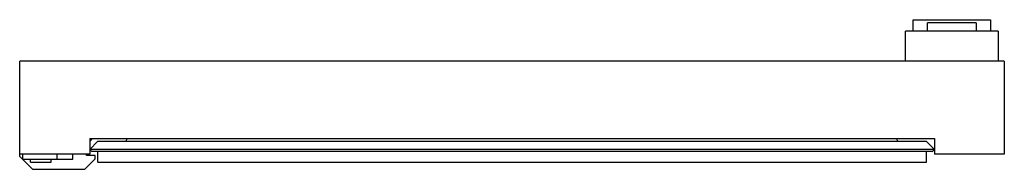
# Model space of a CAD drawing. Header units: millimetres. Extents: x 59 to 453, y 324 to 384.
import ezdxf

# ---------------------------------------------------------------- set-up
doc = ezdxf.new("R2010")
doc.units = ezdxf.units.MM
doc.header["$LTSCALE"] = 45.914619
doc.layers.get('0').update_dxf_attribs({"linetype": 'CONTINUOUS'})

msp = doc.modelspace()

# ---------------------------------------------------------------- linework, layer by layer
at = {"color": 7}
for p, q in [((416.42, 383.89), (447.42, 383.89)), ((416.42, 379.23), (416.42, 383.89)), ((416.43, 379.23), (416.43, 383.89)), ((441.67, 382.63), (422.17, 382.63)), ((422.17, 379.23), (422.17, 382.63)), ((441.67, 382.63), (441.67, 379.23)), ((447.42, 383.89), (447.42, 379.23)), ((450.42, 379.23), (413.42, 379.23)), ((413.42, 367.23), (413.42, 379.23)), ((450.42, 379.23), (450.42, 367.23)), ((58.92, 329.07), (58.92, 367.23)), ((452.92, 367.23), (58.92, 367.23)), ((452.92, 367.23), (452.92, 330.03)), ((86.92, 336.23), (86.92, 330.03)), ((87.89, 336.23), (86.92, 335.26)), ((86.92, 336.23), (424.92, 336.23)), ((86.92, 331.91), (90.03, 335.03)), ((421.81, 335.03), (90.03, 335.03)), ((101.72, 335.03), (101.82, 336.23)), ((410.12, 335.03), (410.01, 336.23)), ((424.92, 331.91), (421.81, 335.03)), ((424.92, 336.23), (424.92, 330.03)), ((87.8, 331.03), (86.92, 331.91)), ((424.92, 331.91), (86.92, 331.91)), ((424.03, 331.03), (87.8, 331.03)), ((90.12, 326.78), (90.12, 331.03)), ((421.72, 326.78), (421.72, 331.03)), ((424.03, 331.03), (424.92, 331.91)), ((86.92, 330.03), (58.92, 330.03)), ((64.06, 323.93), (58.92, 329.07)), ((60.17, 328.03), (60.17, 330.03)), ((60.17, 328.03), (80.17, 328.03)), ((63.27, 326.83), (63.27, 328.03)), ((71.57, 326.83), (71.57, 328.03)), ((73.92, 328.03), (73.92, 330.03)), ((80.17, 328.03), (80.17, 330.03)), ((89.17, 328.18), (84.92, 323.93)), ((85.67, 329.43), (85.67, 330.03)), ((89.17, 329.43), (85.67, 329.43)), ((89.17, 328.18), (89.17, 329.43)), ((452.92, 330.03), (424.92, 330.03)), ((63.27, 326.83), (71.57, 326.83)), ((64.06, 323.93), (84.92, 323.93)), ((90.12, 326.78), (421.72, 326.78))]:
    msp.add_line(p, q, dxfattribs=at)

doc.saveas('drawing.dxf')
